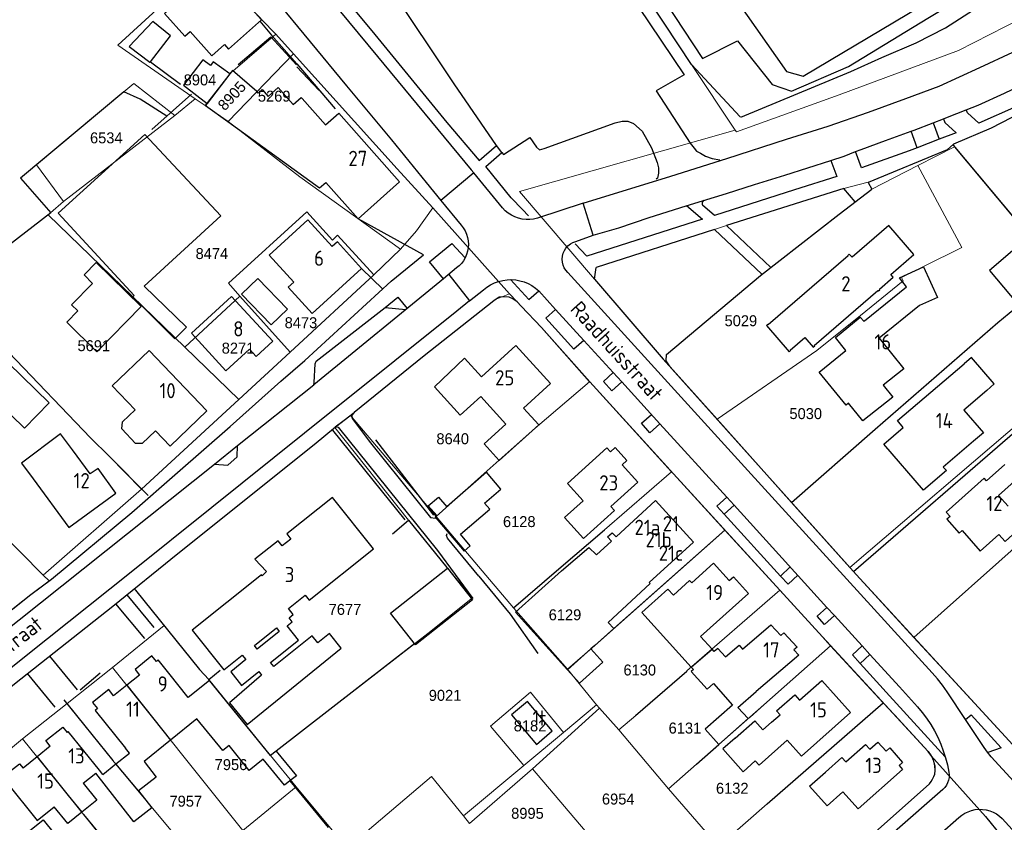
# Model space of a CAD drawing. Header units: metres. Extents: x 233874 to 239264, y 443832 to 448222.
# Tile 60 of 195: x 235567 to 235729, y 445145 to 445277. Entities that reach past the tile are written whole.
import ezdxf
from ezdxf.enums import TextEntityAlignment as Align

# ---------------------------------------------------------------- set-up
doc = ezdxf.new("R2010")
doc.units = ezdxf.units.M
doc.header["$MEASUREMENT"] = 0
doc.linetypes.add('DGN3', pattern=[54.868356, 36.578904, -18.289452])
for name, color, linetype in [('BIJGEBOUW', 4, 'Continuous'), ('DAKRAND', 4, 'Continuous'), ('DAKRAND-BYG', 4, 'Continuous'), ('Goud-kadastrale grenzen', 13, 'Continuous'), ('HEG', 253, 'Continuous'), ('HEK', 253, 'Continuous'), ('HOOFDGEBOUW', 4, 'Continuous'), ('HUISNUMMER', 253, 'Continuous'), ('KANTVERH', 253, 'Continuous'), ('KNTONVERHARD', 253, 'Continuous'), ('OVLIJNOBJ', 253, 'Continuous'), ('RASTER', 253, 'Continuous'), ('STRAATNAAM', 253, 'Continuous'), ('TUSSENMUUR', 253, 'Continuous')]:
    doc.layers.add(name, color=color, linetype=linetype)
for name, color, linetype, lineweight in [('G01 kadestrale perceelsgrens', 73, 'Continuous', 0), ('G02 kadestrale sectiegrens', 73, 'DGN3', 30), ('Z01 perceelnummer', 73, 'Continuous', 13)]:
    doc.layers.add(name, color=color, linetype=linetype, lineweight=lineweight)
doc.styles.get("Standard").update_dxf_attribs({"font": 'iso.shx'})
doc.styles.add('Styledgn001', font='dgn001.shx')

# ---------------------------------------------------------------- blocks, each defined once
blk = doc.blocks.new('A$C1532452F')
at = {"layer": 'G01 kadestrale perceelsgrens'}
for p, q in [((235601.117, 445260.448), (235611.862, 445271.55)), ((235597.372, 445263.048), (235601.816, 445268.807)), ((235677.268, 445269.803), (235684.426, 445259.04)), ((235583.972, 445265.332), (235569.644, 445253.337)), ((235592.364, 445261.401), (235595.725, 445264.175)), ((235595.725, 445264.175), (235597.372, 445263.048)), ((235597.372, 445263.048), (235601.117, 445260.448)), ((235574.058, 445247.309), (235592.364, 445261.401)), ((235720.511, 445256.268), (235714.486, 445253.187)), ((235720.511, 445256.268), (235735.385, 445238.436)), ((235569.644, 445253.337), (235574.058, 445247.309)), ((235714.486, 445253.187), (235706.881, 445249.299)), ((235721.7, 445239.719), (235714.486, 445253.187)), ((235706.312, 445250.443), (235702.296, 445249.435)), ((235706.881, 445249.299), (235706.312, 445250.443)), ((235571.959, 445245.443), (235574.058, 445247.309)), ((235555.001, 445232.326), (235571.535, 445245.096)), ((235571.535, 445245.096), (235571.959, 445245.443)), ((235571.535, 445245.096), (235594.008, 445223.364)), ((235681.036, 445242.706), (235683.021, 445243.34)), ((235625.068, 445235.212), (235629.471, 445239.462)), ((235611.297, 445222.507), (235625.068, 445235.212)), ((235705.018, 445228.546), (235712.062, 445234.234)), ((235594.008, 445223.364), (235603.055, 445231.717)), ((235603.055, 445231.717), (235611.297, 445222.507)), ((235645.181, 445231.259), (235647.357, 445232.132)), ((235697.886, 445222.789), (235705.018, 445228.546)), ((235594.008, 445223.364), (235602.898, 445214.758)), ((235703.29, 445187.128), (235747.191, 445224.709)), ((235602.898, 445214.758), (235611.297, 445222.507)), ((235681.484, 445211.48), (235697.886, 445222.789)), ((235673.749, 445220.12), (235673.122, 445221.122)), ((235673.749, 445220.12), (235681.484, 445211.48)), ((235537.78, 445219.238), (235570.742, 445185.836)), ((235651.572, 445210.03), (235660.531, 445217.655)), ((235586.901, 445200.021), (235602.898, 445214.758)), ((235621.204, 445212.122), (235635.284, 445195.522)), ((235681.484, 445211.48), (235693.707, 445197.831)), ((235630.748, 445194.907), (235618.66, 445210.16)), ((235643.703, 445202.989), (235651.572, 445210.03)), ((235578.501, 445208.419), (235581.623, 445205.37)), ((235581.623, 445205.37), (235586.901, 445200.021)), ((235635.284, 445195.522), (235643.703, 445202.989)), ((235662.946, 445193.307), (235673.982, 445202.868)), ((235570.742, 445185.836), (235586.901, 445200.021)), ((235713.825, 445175.638), (235740.238, 445199.206)), ((235693.707, 445197.831), (235703.29, 445187.128)), ((235637.04, 445187.101), (235630.748, 445194.907)), ((235635.284, 445195.522), (235647.995, 445180.482)), ((235661.382, 445174.31), (235682.734, 445193.277)), ((235703.29, 445187.128), (235703.88, 445186.47)), ((235571.691, 445184.909), (235570.742, 445185.836)), ((235585.727, 445183.636), (235590.586, 445177.603)), ((235676.527, 445170.125), (235691.77, 445183.376)), ((235647.995, 445180.482), (235656.9, 445170.387)), ((235582.126, 445170.676), (235590.586, 445177.603)), ((235590.586, 445177.603), (235596.433, 445170.342)), ((235608.068, 445156.2), (235633.965, 445176.29)), ((235656.9, 445170.387), (235661.382, 445174.31)), ((235689.168, 445164.562), (235700.132, 445174.23)), ((235574.644, 445164.747), (235582.126, 445170.676)), ((235582.126, 445170.676), (235603.564, 445143.911)), ((235596.433, 445170.342), (235597.933, 445168.7)), ((235656.9, 445170.387), (235661.675, 445164.564)), ((235597.933, 445168.7), (235608.068, 445156.2)), ((235567.349, 445158.953), (235574.644, 445164.747)), ((235651.115, 445154.036), (235662.16, 445163.995)), ((235656.233, 445160.016), (235661.675, 445164.564)), ((235661.675, 445164.564), (235662.16, 445163.995)), ((235662.16, 445163.995), (235665.348, 445160.408)), ((235689.692, 445148.283), (235708.77, 445164.863)), ((235665.348, 445160.408), (235668.107, 445162.806)), ((235665.348, 445160.408), (235673.509, 445150.755)), ((235559.826, 445152.772), (235567.349, 445158.953)), ((235567.349, 445158.953), (235589.07, 445132.062)), ((235649.7, 445154.559), (235656.233, 445160.016)), ((235582.183, 445155.388), (235596.521, 445138.153)), ((235612.301, 445151.054), (235608.068, 445156.2)), ((235716.642, 445156.173), (235717.103, 445155.25)), ((235639.798, 445146.282), (235649.7, 445154.559)), ((235640.807, 445145.043), (235651.115, 445154.036)), ((235651.115, 445154.036), (235679.797, 445120.311)), ((235673.509, 445150.755), (235678.097, 445154.8)), ((235603.564, 445143.911), (235612.301, 445151.054)), ((235620.685, 445140.982), (235612.301, 445151.054)), ((235673.509, 445150.755), (235681.713, 445141.28)), ((235681.713, 445141.28), (235689.692, 445148.283)), ((235640.807, 445145.043), (235639.798, 445146.282))]:
    blk.add_line(p, q, dxfattribs=at)
at = {"layer": 'G01 kadestrale perceelsgrens', "flags": 128}
for points in [[(235684.426, 445259.04), (235684.644, 445258.767), (235701.54, 445264.827), (235721.125, 445272.126), (235739.152, 445281.368), (235751.051, 445289.217), (235755.847, 445292.153), (235772.427, 445304.53)], [(235597.743, 445286.506), (235582.97, 445273.015), (235595.725, 445264.175)], [(235667.079, 445285.239), (235672.891, 445276.459), (235677.268, 445269.803)], [(235601.816, 445268.807), (235601.909, 445268.727), (235608.953, 445274.774)], [(235592.364, 445261.401), (235585.627, 445266.703), (235583.972, 445265.332)], [(235740.317, 445265.806), (235737.533, 445264.598), (235731.51, 445261.919), (235726.528, 445259.373), (235720.297, 445256.698), (235720.511, 445256.268)], [(235601.117, 445260.448), (235612.925, 445251.361), (235629.471, 445239.462)], [(235684.426, 445259.04), (235649.014, 445248.925), (235661.337, 445234.517)], [(235702.296, 445249.435), (235704.158, 445247.211), (235703.224, 445246.494)], [(235629.471, 445239.462), (235632.067, 445242.48), (235634.771, 445246.222)], [(235683.021, 445243.34), (235690.28, 445236.432), (235701.532, 445245.196), (235703.224, 445246.494)], [(235625.068, 445235.212), (235619.117, 445241.728), (235618.266, 445240.951), (235614.045, 445245.571), (235601.199, 445233.841), (235603.055, 445231.717)], [(235673.122, 445221.122), (235673.144, 445222.159), (235688.612, 445235.132), (235688.844, 445235.327), (235681.036, 445242.706)], [(235721.7, 445239.719), (235715.399, 445236.581), (235713.003, 445235.401)], [(235713.003, 445235.401), (235711.783, 445234.801), (235712.062, 445234.234)], [(235723.357, 445223.659), (235727.632, 445227.384), (235736.923, 445235.084)], [(235661.337, 445234.517), (235672.612, 445221.39), (235673.749, 445220.12)], [(235555.001, 445232.326), (235565.097, 445222.487), (235578.499, 445208.437), (235578.501, 445208.419)], [(235621.204, 445212.122), (235621.81, 445212.584), (235621.82, 445212.596), (235633.341, 445221.904), (235644.755, 445230.964), (235645.165, 445231.253), (235645.181, 445231.259)], [(235693.707, 445197.831), (235707.449, 445209.838), (235723.357, 445223.659)], [(235618.66, 445210.16), (235618.738, 445210.224), (235621.204, 445212.122)], [(235618.66, 445210.16), (235615.239, 445207.363), (235592.87, 445189.43), (235585.727, 445183.636)], [(235647.995, 445180.482), (235655.445, 445186.921), (235662.946, 445193.307)], [(235633.965, 445176.29), (235641.28, 445182.112), (235637.04, 445187.101)], [(235703.88, 445186.47), (235704.327, 445185.971), (235705.598, 445184.588), (235713.825, 445175.638)], [(235564.469, 445179.353), (235568.717, 445182.699), (235571.691, 445184.909)], [(235713.825, 445175.638), (235718.659, 445170.378), (235729.46, 445158.627), (235735.01, 445152.551)], [(235668.107, 445162.806), (235676.487, 445170.091), (235676.527, 445170.125)], [(235656.233, 445160.016), (235650.816, 445166.618), (235644.253, 445161.034), (235649.7, 445154.559)], [(235574.644, 445164.747), (235578.975, 445159.371), (235582.183, 445155.388)], [(235678.097, 445154.8), (235689.142, 445164.539), (235689.168, 445164.562)], [(235691.648, 445129.789), (235694.086, 445131.738), (235716.392, 445151.576), (235716.659, 445151.934), (235716.875, 445152.345), (235717.091, 445152.755), (235717.255, 445153.167), (235717.319, 445153.737), (235717.283, 445154.516), (235717.103, 445155.25)], [(235639.798, 445146.282), (235634.552, 445152.78), (235620.685, 445140.982)]]:
    blk.add_lwpolyline(points, dxfattribs=at)
at = {"layer": 'G02 kadestrale sectiegrens'}
for p, q in [((235608.953, 445274.774), (235611.862, 445271.55)), ((235634.771, 445246.222), (235647.357, 445232.132)), ((235647.357, 445232.132), (235648.635, 445230.782)), ((235682.734, 445193.277), (235691.77, 445183.376)), ((235700.132, 445174.23), (235708.77, 445164.863))]:
    blk.add_line(p, q, dxfattribs=at)
at = {"layer": 'G02 kadestrale sectiegrens', "flags": 128}
for points in [[(235598.269, 445285.925), (235608.474, 445275.305), (235608.953, 445274.774)], [(235611.862, 445271.55), (235628.914, 445252.647), (235634.771, 445246.222)], [(235648.635, 445230.782), (235649.25, 445230.079), (235652.613, 445226.566), (235660.531, 445217.655)], [(235660.531, 445217.655), (235660.542, 445217.642), (235673.982, 445202.868)], [(235673.982, 445202.868), (235674.301, 445202.517), (235682.734, 445193.277)], [(235691.77, 445183.376), (235698.771, 445175.705), (235700.132, 445174.23)], [(235708.77, 445164.863), (235710.6, 445162.879), (235716.137, 445156.875), (235716.642, 445156.173)], [(235716.642, 445156.173), (235725.559, 445146.161), (235728.156, 445143.032)]]:
    blk.add_lwpolyline(points, dxfattribs=at)
at = {"layer": 'G01 kadestrale perceelsgrens', "style": 'Styledgn001'}
blk.add_text('8905', height=1.8, rotation=47.2026, dxfattribs=at).set_placement((235601.735, 445264.661), align=Align.MIDDLE_CENTER)
at = {"layer": 'Z01 perceelnummer', "linetype": 'Continuous', "lineweight": 13, "style": 'Styledgn001'}
for s, p in [('8904', (235596.494, 445267.282)), ('5269', (235608.687, 445264.606)), ('6534', (235581.104, 445257.755)), ('8474', (235598.452, 445238.726)), ('8473', (235613.087, 445227.363)), ('5029', (235685.377, 445227.688)), ('5691', (235579.047, 445223.584)), ('8271', (235602.748, 445223.187)), ('5030', (235696.038, 445212.421)), ('8640', (235638.026, 445208.288)), ('6128', (235648.963, 445194.664)), ('7677', (235620.321, 445180.23)), ('6129', (235656.477, 445179.347)), ('6130', (235668.762, 445170.27)), ('9021', (235636.769, 445166.102)), ('8182', (235650.732, 445161.078)), ('6131', (235676.186, 445160.725)), ('7956', (235601.591, 445154.714)), ('6132', (235683.963, 445150.826)), ('7957', (235594.167, 445148.704)), ('6954', (235665.227, 445149.057)), ('8995', (235650.309, 445146.71))]:
    blk.add_text(s, height=1.8, dxfattribs=at).set_placement(p, align=Align.MIDDLE_CENTER)

msp = doc.modelspace()

# ---------------------------------------------------------------- linework, layer by layer
at = {"layer": 'BIJGEBOUW'}
msp.add_lwpolyline([(235610.88, 445229.6), (235608.19, 445227.01), (235603.32, 445232.05), (235606.02, 445234.65), (235610.88, 445229.6)], dxfattribs=at)
at = {"layer": 'DAKRAND'}
for p, q in [((235645.64, 445204.73), (235652.18, 445210.57)), ((235663.58, 445178.07), (235664.5, 445177.08)), ((235677.58, 445170.33), (235677.22, 445170.73)), ((235681.74, 445158.01), (235686.58, 445162.28))]:
    msp.add_line(p, q, dxfattribs=at)
for points in [[(235601.42, 445268.27), (235598.67, 445270.23), (235598.21, 445269.64), (235596.98, 445270.58), (235593.77, 445266.43), (235597.67, 445263.42)], [(235601.1, 445260.46), (235616.15, 445249.54), (235617.18, 445250.44)], [(235725.79, 445216.23), (235727.03, 445217.29), (235723.29, 445221.67), (235722.05, 445220.6)], [(235589.17, 445209.59), (235587, 445207.51), (235585.9, 445207.48), (235583.64, 445209.89), (235583.76, 445211.05), (235585.85, 445213.05)], [(235722.02, 445213.01), (235725.23, 445209.26), (235723.63, 445207.89)], [(235646.77, 445210.71), (235643.2, 445207.47), (235645.64, 445204.73)], [(235575.52, 445206.49), (235573.59, 445209.11), (235567.16, 445204.29), (235569.1, 445201.69)], [(235656.89, 445170.28), (235648.35, 445179.76), (235655.92, 445186.57)], [(235677.22, 445170.73), (235669.12, 445179.74), (235670.19, 445180.71)], [(235603.44, 445172.72), (235604.04, 445171.97), (235601.55, 445169.95), (235603.33, 445167.74), (235606.14, 445170.01), (235606.61, 445169.43), (235601.34, 445164.88), (235604.23, 445161.32), (235619.7, 445173.88), (235617.78, 445176.28), (235615.86, 445174.75), (235614.95, 445175.88), (235608.62, 445170.83), (235608.09, 445171.5), (235612.7, 445175.18), (235610.81, 445177.54), (235611.64, 445178.2), (235611.13, 445178.85)], [(235609.05, 445177.19), (235609.52, 445176.59), (235605.9, 445173.7), (235605.43, 445174.3)], [(235664.5, 445177.08), (235661.36, 445174.29), (235660.75, 445173.75)], [(235660.75, 445173.75), (235662.72, 445171.57), (235658.86, 445168.09), (235656.89, 445170.28)], [(235589.34, 445171.68), (235588.61, 445172.59), (235585.82, 445170.35), (235586.55, 445169.44)], [(235609.03, 445156.95), (235608.07, 445156.2), (235598.05, 445168.56)], [(235582.31, 445166.05), (235581.5, 445167.07), (235578.84, 445164.93), (235579.65, 445163.92)], [(235680.9, 445168.06), (235684.03, 445164.51), (235679.52, 445160.53), (235681.74, 445158.01)], [(235611.28, 445152.03), (235610.39, 445151.31), (235606.9, 445155.62), (235604.6, 445153.75), (235601.28, 445157.84), (235600.25, 445157.01), (235596, 445162.26), (235591.67, 445158.76)], [(235571.89, 445157.75), (235571.16, 445158.67), (235573.97, 445160.87), (235574.66, 445159.98)], [(235591.67, 445158.76), (235587.3, 445155.23), (235589.3, 445152.65), (235586.39, 445150.4)], [(235684.43, 445159.07), (235682.41, 445157.29), (235685.74, 445153.53), (235687.75, 445155.32)], [(235609.03, 445156.95), (235612.33, 445152.87), (235611.28, 445152.03)], [(235564.98, 445152.17), (235564.39, 445152.93), (235566.85, 445154.87), (235567.42, 445154.14)], [(235586.39, 445150.4), (235588.57, 445147.59), (235585.61, 445145.31), (235579.4, 445153.32)], [(235577.31, 445151.64), (235579.54, 445148.88), (235577.08, 445146.9)], [(235577.08, 445146.9), (235574.78, 445145.04), (235572.55, 445147.8)]]:
    msp.add_lwpolyline(points, dxfattribs=at)
at = {"layer": 'DAKRAND-BYG'}
for points in [[(235588.75, 445276.86), (235584.86, 445272.76), (235588.28, 445270.17), (235588.36, 445270.27)], [(235588.36, 445270.27), (235591.64, 445274.55), (235588.75, 445276.86)], [(235731.95, 445240.8), (235726.22, 445235.93), (235730.85, 445230.47), (235736.59, 445235.34), (235731.95, 445240.8)], [(235586.83, 445230.03), (235579.46, 445237.27), (235577.44, 445235.21), (235578.85, 445233.83), (235575.38, 445230.31), (235576.42, 445229.29), (235574.6, 445227.43), (235579.52, 445222.59), (235586.83, 445230.03)], [(235565.01, 445220.74), (235571.74, 445214.2), (235567.66, 445210.01), (235560.94, 445216.56), (235565.01, 445220.74)], [(235645.94, 445200.02), (235643.56, 445202.8), (235637.08, 445197.1)], [(235635.23, 445195.29), (235639.92, 445189.81), (235640.91, 445190.66), (235639.28, 445192.58), (235644.12, 445196.72), (235643.26, 445197.72), (235645.94, 445200.02)], [(235635.43, 445195.65), (235634.02, 445197.28), (235635.67, 445198.7), (235637.08, 445197.1)], [(235635.43, 445195.65), (235635.14, 445195.39), (235635.23, 445195.29)], [(235627.81, 445179.63), (235637.17, 445187.03), (235641.29, 445181.82), (235631.93, 445174.42), (235627.81, 445179.63)], [(235650.3, 445165.11), (235647.68, 445162.9), (235651.77, 445158.05), (235654.39, 445160.27), (235650.3, 445165.11)], [(235567.92, 445143.41), (235570.7, 445145.66), (235574.56, 445140.88), (235571.78, 445138.63), (235567.92, 445143.41)]]:
    msp.add_lwpolyline(points, dxfattribs=at)
at = {"layer": 'HEG'}
for p, q in [((235720.29, 445256.54), (235735.39, 445238.44)), ((235618.26, 445209.69), (235630.14, 445194.93)), ((235703.88, 445186.47), (235731.22, 445210.13)), ((235581.63, 445205.38), (235587.97, 445198.97)), ((235668.09, 445162.79), (235676.49, 445170.09)), ((235576.82, 445166.99), (235580.09, 445169.78)), ((235574.13, 445165.37), (235582.18, 445155.4)), ((235686.88, 445162.54), (235689.14, 445164.54)), ((235689.69, 445148.28), (235708.77, 445164.86)), ((235678.1, 445154.8), (235681.74, 445158.01)), ((235611.28, 445152.03), (235617.57, 445144.37)), ((235577.35, 445146.49), (235589.05, 445132.49))]:
    msp.add_line(p, q, dxfattribs=at)
for points in [[(235571.96, 445245.44), (235554.99, 445232.32), (235565.1, 445222.49), (235578.5, 445208.44)], [(235693.71, 445197.83), (235707.45, 445209.84), (235727.63, 445227.38), (235736.92, 445235.08)]]:
    msp.add_lwpolyline(points, dxfattribs=at)
at = {"layer": 'HEK'}
for p, q in [((235625.35, 445208.13), (235634.88, 445195.75)), ((235664.5, 445177.08), (235682.78, 445193.32))]:
    msp.add_line(p, q, dxfattribs=at)
for points in [[(235669.88, 445301.48), (235692.88, 445268.68), (235695.61, 445267.89), (235725.61, 445285.81), (235758.16, 445309.28), (235726.34, 445356.95), (235695.83, 445403.09), (235664.29, 445383.75), (235631.74, 445360.64), (235652.42, 445328.46)], [(235685.4, 445261.15), (235703.46, 445268.67), (235708.54, 445270.95), (235714.19, 445273.38), (235719.02, 445275.83), (235739.9, 445289.31), (235757.77, 445300.41), (235770.23, 445308.47), (235772.92, 445310.07), (235786.24, 445322.26), (235795.08, 445330.43), (235810.62, 445344.39), (235834.96, 445366.88)], [(235685.26, 445261.23), (235677.27, 445269.8), (235672.89, 445276.46), (235666.53, 445286.07)], [(235673.12, 445221.12), (235673.14, 445222.16), (235688.61, 445235.13), (235701.53, 445245.2), (235706.88, 445249.3)]]:
    msp.add_lwpolyline(points, dxfattribs=at)
at = {"layer": 'HOOFDGEBOUW'}
for p, q in [((235606.04, 445265.11), (235605.82, 445265.37)), ((235606.04, 445265.11), (235606.7, 445265.7)), ((235606.7, 445265.7), (235607.7, 445264.57)), ((235607.7, 445264.57), (235609.35, 445266.03)), ((235609.35, 445266.03), (235611.82, 445263.24)), ((235611.82, 445263.24), (235613.15, 445264.41)), ((235613.15, 445264.41), (235613.3, 445264.24)), ((235613.3, 445264.24), (235617.14, 445259.9)), ((235708.09, 445224.8), (235712.14, 445219.78)), ((235642.65, 445215.26), (235646.77, 445210.71)), ((235725.79, 445216.23), (235722.02, 445213.01)), ((235652.18, 445210.57), (235649.67, 445213.33)), ((235686.62, 445182.85), (235678.76, 445175.79)), ((235605.43, 445174.3), (235609.05, 445177.19)), ((235680.64, 445173.7), (235678.76, 445175.79)), ((235681.01, 445173.29), (235680.64, 445173.7)), ((235694.89, 445172.72), (235687.91, 445166.71)), ((235586.55, 445169.44), (235584.46, 445167.77)), ((235594.56, 445165.77), (235591.36, 445169.76)), ((235598.05, 445168.56), (235594.56, 445165.77)), ((235584.46, 445167.77), (235582.31, 445166.05)), ((235684.88, 445164.1), (235687.91, 445166.71)), ((235686.58, 445162.28), (235684.88, 445164.1)), ((235571.89, 445157.75), (235569.73, 445156.01)), ((235584.9, 445156.61), (235584.27, 445157.4)), ((235569.73, 445156.01), (235567.42, 445154.14)), ((235582.66, 445154.82), (235584.9, 445156.61)), ((235580.52, 445153.1), (235579.97, 445153.79)), ((235580.52, 445153.1), (235582.66, 445154.82)), ((235577.31, 445151.64), (235579.4, 445153.32))]:
    msp.add_line(p, q, dxfattribs=at)
for points in [[(235606.6, 445277.16), (235598.99, 445285.66), (235590.66, 445278.21), (235593.99, 445274.48), (235594.86, 445275.26), (235598.46, 445271.23), (235600.53, 445273.09), (235601.2, 445272.34), (235606.6, 445277.16)], [(235605.82, 445265.37), (235601.83, 445268.8), (235601.42, 445268.27)], [(235597.67, 445263.42), (235597.38, 445263.05), (235601.1, 445260.46)], [(235617.14, 445259.9), (235619.29, 445261.79), (235629.3, 445250.5)], [(235587.3, 445233.35), (235599.95, 445244.94), (235587.42, 445258.32), (235573.18, 445245.36), (235585.66, 445231.83), (235585.45, 445231.63), (235592.37, 445224.72), (235594.27, 445226.62), (235587.3, 445233.35)], [(235629.3, 445250.5), (235622.48, 445244.46), (235617.18, 445250.44)], [(235623.06, 445236.29), (235619.07, 445240.67), (235618.22, 445239.89), (235614.2, 445244.29), (235607.84, 445238.48), (235611.91, 445234.03), (235610.99, 445233.19), (235614.93, 445228.87), (235623.06, 445236.29)], [(235713.82, 445238.55), (235709.69, 445243.34), (235703.65, 445238.12), (235703.2, 445238.64), (235702.96, 445238.43), (235703.02, 445238.35), (235689.89, 445227.04), (235689.83, 445227.12), (235689.58, 445226.91), (235693.32, 445222.57), (235693.56, 445222.78), (235693.5, 445222.85), (235695.89, 445224.93), (235697.26, 445223.34), (235697.51, 445223.54), (235697.44, 445223.63), (235707.89, 445232.66), (235707.97, 445232.58), (235708.21, 445232.78), (235708.14, 445232.86), (235710.42, 445234.83), (235710.03, 445235.28), (235713.82, 445238.55)], [(235705.7, 445227.69), (235712.61, 445233.27), (235711.43, 445234.73), (235715.37, 445236.53), (235717.67, 445231.5), (235714.75, 445230.17), (235708.09, 445224.8)], [(235608.45, 445224.31), (235601.7, 445231.69), (235595.1, 445225.65), (235600.77, 445219.46), (235604.64, 445223), (235605.72, 445221.81), (235608.45, 445224.31)], [(235700.92, 445224.93), (235705.01, 445228.3), (235705.58, 445227.61), (235705.7, 445227.69)], [(235712.14, 445219.78), (235708.78, 445217.07), (235710.33, 445215.15), (235705.44, 445211.21), (235703.08, 445214.13), (235702.67, 445213.8), (235698.27, 445219.25), (235702.64, 445222.79), (235700.92, 445224.93)], [(235649.67, 445213.33), (235654.1, 445217.35), (235648.41, 445223.63), (235642.74, 445218.49), (235639.98, 445221.53), (235635.06, 445216.82), (235639.26, 445212.19), (235642.65, 445215.26)], [(235585.85, 445213.05), (235582.07, 445217.01), (235588.12, 445222.8), (235597.62, 445212.87), (235591.57, 445207.08), (235589.17, 445209.59)], [(235723.63, 445207.89), (235718.65, 445203.64), (235719.17, 445203.05), (235715.39, 445199.82), (235708.89, 445207.41), (235712.07, 445210.13), (235711.11, 445211.26), (235722.05, 445220.6)], [(235569.1, 445201.69), (235574.95, 445193.68), (235582.68, 445199.33), (235579.77, 445203.38), (235578.44, 445202.52), (235575.52, 445206.49)], [(235668.45, 445201.16), (235664.02, 445197.15), (235664.63, 445196.47), (235659.53, 445191.87), (235656.41, 445195.32), (235659.47, 445198.08), (235656.88, 445200.95), (235663.36, 445206.79), (235663.94, 445206.15), (235664.73, 445206.86), (235666.66, 445204.72), (235665.87, 445204.01), (235668.45, 445201.16)], [(235728.77, 445204.08), (235725.74, 445201.39), (235725.38, 445201.8), (235719.11, 445196.22), (235719.75, 445195.51), (235719.25, 445195.07), (235721.27, 445192.79), (235721.73, 445193.2), (235724.73, 445189.83), (235727.78, 445192.54), (235728.8, 445191.4), (235731.96, 445194.22)], [(235729.3, 445197.2), (235727.72, 445198.98), (235730.84, 445201.75)], [(235611.13, 445178.85), (235611.81, 445179.39), (235611.02, 445180.38), (235613.79, 445182.58), (235614.44, 445181.76), (235625, 445190.18), (235618.25, 445198.64), (235610.75, 445192.66), (235611.44, 445191.79), (235610.02, 445190.66), (235609.33, 445191.53), (235605.49, 445188.47), (235607.43, 445186.46), (235606.72, 445185.77), (235606.61, 445185.9), (235595.23, 445176.82), (235600.42, 445170.31), (235603.44, 445172.72)], [(235655.92, 445186.57), (235660.38, 445190.39), (235661.65, 445189.22), (235664.12, 445191.44), (235663.46, 445192.17), (235664.25, 445192.83), (235664.87, 445192.14), (235671.36, 445198.16), (235677.6, 445191.29), (235670.33, 445184.65), (235670.49, 445184.48), (235663.58, 445178.07)], [(235674.29, 445182.58), (235676.95, 445184.97), (235677.3, 445184.58), (235680.9, 445187.82), (235683.47, 445184.96), (235684.17, 445185.59), (235686.62, 445182.85)], [(235674.29, 445182.58), (235673.39, 445183.58), (235670.19, 445180.71)], [(235682.88, 445172.44), (235685.08, 445174.33), (235685.66, 445173.7), (235690.32, 445177.71), (235691.96, 445175.94), (235692.45, 445176.36), (235694.61, 445174.02), (235694.1, 445173.58), (235694.89, 445172.72)], [(235682.88, 445172.44), (235681.61, 445173.81), (235681.01, 445173.29)], [(235591.36, 445169.76), (235589.63, 445171.92), (235589.34, 445171.68)], [(235677.58, 445170.33), (235677.19, 445170), (235679.84, 445167.14), (235680.9, 445168.06)], [(235690.43, 445161.67), (235691.81, 445162.89), (235691.24, 445163.54), (235694.25, 445166.2), (235695.02, 445165.32), (235698.69, 445168.57), (235703.39, 445163.27)], [(235579.65, 445163.92), (235579.28, 445163.62), (235584.27, 445157.4)], [(235684.43, 445159.07), (235687.66, 445161.93), (235689, 445160.41), (235690.43, 445161.67)], [(235703.39, 445163.27), (235695.33, 445156.13), (235693.01, 445158.76)], [(235579.97, 445153.79), (235574.84, 445160.14), (235574.66, 445159.98)], [(235693.01, 445158.76), (235688.36, 445154.64), (235687.75, 445155.32)], [(235699.27, 445153.49), (235701.99, 445155.9), (235702.65, 445155.15), (235705.87, 445158.01), (235706.55, 445157.24), (235707.91, 445158.43), (235709.26, 445156.91), (235709.87, 445157.45), (235711.96, 445155.08)], [(235711.96, 445155.08), (235711.39, 445154.57), (235711.96, 445153.92), (235704.63, 445147.43), (235702.13, 445150.26)], [(235564.98, 445152.17), (235564.62, 445151.88), (235569.74, 445145.53), (235572.55, 445147.8)], [(235702.13, 445150.26), (235699.54, 445147.96), (235696.68, 445151.2), (235699.27, 445153.49)]]:
    msp.add_lwpolyline(points, dxfattribs=at)
at = {"layer": 'KANTVERH'}
for p, q in [((235717, 445260.22), (235718.68, 445260.87)), ((235714.36, 445256.13), (235713.34, 445258.83)), ((235717, 445260.22), (235717.99, 445257.53)), ((235717.99, 445257.53), (235714.36, 445256.13)), ((235633.24, 445238.51), (235622.48, 445244.46)), ((235627.92, 445234.18), (235633.24, 445238.51)), ((235623.06, 445236.29), (235626.53, 445232.9)), ((235638.67, 445236.38), (235637.95, 445235.76)), ((235661.34, 445234.52), (235661.58, 445236.45)), ((235636.52, 445234.59), (235615.22, 445217.16)), ((235637.95, 445235.76), (235636.52, 445234.59)), ((235626.92, 445229.87), (235629.01, 445231.58)), ((235629.01, 445231.58), (235630.55, 445229.7)), ((235615.59, 445221.06), (235626.92, 445229.87)), ((235626.92, 445229.87), (235630.31, 445229.51)), ((235654.94, 445229.56), (235654.96, 445229.58)), ((235654.94, 445229.56), (235659.57, 445224.46)), ((235659.57, 445224.46), (235664.42, 445219.17)), ((235664.42, 445219.17), (235664.42, 445219.18)), ((235602.68, 445207.16), (235615.22, 445217.16)), ((235672.07, 445210.76), (235683.08, 445198.71)), ((235598.89, 445204.13), (235602.68, 445207.16)), ((235684.28, 445197.36), (235699.53, 445180.57)), ((235691.89, 445185.71), (235693.49, 445187.23)), ((235587.46, 445175.45), (235582.69, 445181.17)), ((235584.47, 445182.61), (235588.9, 445177.23)), ((235699.53, 445180.57), (235699.54, 445180.57)), ((235699.53, 445180.57), (235700.76, 445179.21)), ((235700.76, 445179.21), (235705.3, 445174.24)), ((235705.3, 445174.24), (235705.31, 445174.26)), ((235571.75, 445172.53), (235576.29, 445167.02)), ((235572.71, 445164.15), (235568.13, 445169.67)), ((235722.28, 445162.13), (235719.27, 445166.7)), ((235732.08, 445149.91), (235726.52, 445155.99))]:
    msp.add_line(p, q, dxfattribs=at)
for points in [[(235559.31, 445322.19), (235560.22, 445322.17), (235568.71, 445322.22), (235570.56, 445322.22), (235573.28, 445322.19), (235575.58, 445322.02), (235578.03, 445321.7), (235579.78, 445321.35), (235581.77, 445320.84), (235582.67, 445320.41), (235583.9, 445319.72), (235585.13, 445318.83), (235587.29, 445317.11), (235588.71, 445315.66), (235590.71, 445313.65), (235591.87, 445312.21), (235599.53, 445302.74), (235604.53, 445296.72), (235614.57, 445284.63), (235625.68, 445271.15), (235641.06, 445252.52), (235641.49, 445251.98)], [(235623.89, 445288.32), (235617.53, 445284.29), (235619.56, 445281.67), (235625.24, 445274.77), (235631.15, 445267.52), (235637.07, 445260.27), (235642.36, 445254.03), (235645.2, 445256.52), (235638.26, 445266.66), (235627.72, 445282.54), (235623.49, 445288.94)], [(235605.54, 445284.74), (235608.64, 445280.83), (235620.57, 445266.32), (235627.95, 445257.42), (235633.67, 445250.42), (235636.09, 445247.46)], [(235664.76, 445284.91), (235676.07, 445268.12), (235671.47, 445265.49), (235677.05, 445256.9), (235677.73, 445256.07), (235678.07, 445255.56), (235678.76, 445255.24), (235679.55, 445254.76), (235680.69, 445254.38), (235681.94, 445254.14)], [(235606.33, 445276.93), (235608.25, 445274.62), (235612.43, 445269.93), (235618.7, 445262.5)], [(235659.49, 445247.01), (235673.88, 445251.46), (235683.1, 445254.36), (235692.86, 445257.52), (235699.75, 445259.66), (235706.34, 445261.96), (235712.51, 445264.23), (235717.95, 445266.24), (235724.66, 445269.32), (235730.05, 445271.86)], [(235718.68, 445260.87), (235719.35, 445261.13), (235722.41, 445262.36), (235724.37, 445263.15), (235728.72, 445265.09), (235732.39, 445266.88), (235736.65, 445268.98), (235739.84, 445270.78), (235740.2, 445270.98), (235740.44, 445271.12)], [(235736.65, 445268.98), (235737, 445266), (235730.67, 445262.89), (235724.5, 445260.19), (235722.61, 445261.87), (235722.41, 445262.36)], [(235646.11, 445255.34), (235646.36, 445255.03), (235650.68, 445257.81), (235651.82, 445256.22), (235652.31, 445255.81), (235653.07, 445255.99), (235664.74, 445260.22), (235665.9, 445260.48), (235666.81, 445260.51), (235667.75, 445260.13), (235669.17, 445258.83), (235670.7, 445256.13), (235671.63, 445253.69), (235671.86, 445252.83), (235671.83, 445251.97), (235671.66, 445251.13), (235671.45, 445250.98)], [(235731.51, 445261.92), (235726.53, 445259.37), (235720.3, 445256.7), (235719.29, 445255.78), (235706.31, 445250.44), (235706.88, 445249.3)], [(235718.68, 445260.87), (235718.91, 445260.26), (235720.76, 445258.59), (235717.99, 445257.53)], [(235704.21, 445255.49), (235705.13, 445255.86), (235709.15, 445257.34), (235713.34, 445258.83)], [(235713.34, 445258.83), (235713.86, 445259.01), (235717, 445260.22)], [(235650.48, 445244.91), (235649.51, 445245.99), (235647.61, 445247.91), (235643.49, 445253.05), (235646.11, 445255.34), (235645.2, 445256.52)], [(235714.36, 445256.13), (235713.03, 445255.62), (235705.18, 445252.8), (235704.21, 445255.49)], [(235661.13, 445241.74), (235665.32, 445242.97), (235670.33, 445244.64), (235676.39, 445246.59), (235679.06, 445247.42), (235683.03, 445248.63), (235687.62, 445250.1), (235692.58, 445251.6), (235700.17, 445254.05), (235702.35, 445254.73), (235704.21, 445255.49)], [(235700.17, 445254.05), (235701.14, 445251.4), (235694.19, 445249.19), (235681.05, 445245), (235679.05, 445246.69)], [(235646.23, 445246.23), (235641.49, 445251.98), (235636.09, 445247.46), (235639.42, 445243.41)], [(235704.16, 445247.21), (235702.3, 445249.43), (235683.02, 445243.34), (235690.28, 445236.43)], [(235679.3, 445247.49), (235679.16, 445247.38), (235679.06, 445247.22), (235679, 445247.05), (235679, 445246.86), (235679.05, 445246.69)], [(235651.95, 445244.53), (235651.33, 445244.39), (235650.71, 445244.32), (235650.08, 445244.32), (235649.45, 445244.39), (235648.84, 445244.54), (235648.24, 445244.75), (235647.68, 445245.03), (235647.15, 445245.38), (235646.67, 445245.78), (235646.23, 445246.23)], [(235658.24, 445240.71), (235661.13, 445241.74), (235659.49, 445247.01), (235651.95, 445244.53)], [(235676.47, 445246.61), (235679.08, 445244.36), (235660.04, 445238.3), (235658.17, 445240.31)], [(235639.42, 445243.41), (235639.77, 445242.95), (235640.07, 445242.46), (235640.3, 445241.93), (235640.47, 445241.38), (235640.57, 445240.81), (235640.61, 445240.24), (235640.57, 445239.66), (235640.47, 445239.1), (235640.3, 445238.55), (235640.06, 445238.02)], [(235688.84, 445235.33), (235681.04, 445242.71), (235661.58, 445236.45)], [(235636.52, 445234.59), (235634.24, 445237.38), (235637.86, 445240.39), (235640.06, 445238.02)], [(235656.94, 445235.62), (235656.62, 445235.99), (235656.35, 445236.4), (235656.16, 445236.85), (235656.05, 445237.33), (235656.01, 445237.82), (235656.05, 445238.3), (235656.18, 445238.78), (235656.37, 445239.23), (235656.64, 445239.64), (235656.97, 445240), (235657.36, 445240.31), (235657.78, 445240.54), (235658.24, 445240.71)], [(235640.06, 445238.02), (235639.79, 445237.55), (235639.46, 445237.12), (235639.09, 445236.73), (235638.67, 445236.38)], [(235637.38, 445235.29), (235640.8, 445230.98), (235643.08, 445232.78)], [(235716.8, 445169.79), (235686.51, 445203.08), (235656.94, 445235.62)], [(235562.45, 445177.76), (235568.72, 445182.7), (235572.1, 445185.21), (235585.28, 445196.18), (235592.8, 445202.74), (235601.46, 445210.28), (235609.77, 445217.77), (235613.73, 445221.17), (235627.92, 445234.18)], [(235643.08, 445232.78), (235643.64, 445233.21), (235644.25, 445233.59), (235644.89, 445233.9), (235645.56, 445234.15), (235646.25, 445234.32), (235646.96, 445234.41), (235647.67, 445234.44), (235648.38, 445234.39), (235649.08, 445234.26), (235649.77, 445234.06), (235650.42, 445233.79), (235651.05, 445233.46), (235651.64, 445233.05), (235652.19, 445232.59)], [(235647.5, 445234.44), (235650.52, 445231.19), (235652.19, 445232.59), (235654.94, 445229.56)], [(235661.34, 445234.52), (235672.61, 445221.39), (235704.33, 445185.97), (235729.46, 445158.63), (235744.39, 445142.29), (235748.65, 445137.48), (235762.25, 445122.47)], [(235694.09, 445131.74), (235716.39, 445151.58), (235716.66, 445151.93), (235716.88, 445152.34), (235717.09, 445152.76), (235717.26, 445153.17), (235717.32, 445153.74), (235717.28, 445154.52), (235717.09, 445155.3), (235716.74, 445156.03), (235716.14, 445156.88), (235698.77, 445175.71), (235674.3, 445202.52), (235660.54, 445217.64), (235652.61, 445226.57), (235649.25, 445230.08), (235648.62, 445230.8), (235647.93, 445231.27), (235647.33, 445231.59), (235646.43, 445231.62), (235645.68, 445231.54), (235645.17, 445231.25), (235644.76, 445230.96), (235633.34, 445221.9), (235621.82, 445212.6), (235621.81, 445212.58)], [(235640.8, 445230.98), (235638.68, 445229.28), (235628.5, 445221.09), (235613.69, 445209.22), (235598.46, 445197), (235584.89, 445186.15), (235568.23, 445172.82), (235550.18, 445158.38), (235533.98, 445145.39), (235514.34, 445129.58), (235505.34, 445122.36), (235497.06, 445115.72), (235485.33, 445106.27), (235475.05, 445098.03), (235466.88, 445091.59), (235456.53, 445083.15), (235446.2, 445074.91)], [(235659.57, 445224.46), (235657.95, 445223.02), (235653.34, 445228.1), (235654.94, 445229.56)], [(235615.22, 445217.16), (235615.28, 445217.51), (235615.42, 445220.62), (235615.59, 445221.06)], [(235664.42, 445219.17), (235665.83, 445217.63), (235664.19, 445216.17), (235662.78, 445217.69), (235664.42, 445219.17)], [(235665.83, 445217.63), (235672.07, 445210.76), (235670.44, 445209.28), (235669.03, 445210.83), (235670.67, 445212.3)], [(235486.75, 445000), (235484.71, 445003.68), (235475.08, 445021.44), (235470.36, 445030.06), (235465.2, 445039.25), (235459.48, 445049.67), (235455.95, 445056), (235450.22, 445066.41), (235447.78, 445070.65), (235448.32, 445073.45), (235465.34, 445087.31), (235481.38, 445099.91), (235492.95, 445109.26), (235511.78, 445124.43), (235522.53, 445133.11), (235541.81, 445148.63), (235566.03, 445168.01), (235582.17, 445180.75), (235592.87, 445189.43), (235615.24, 445207.36), (235618.74, 445210.22), (235621.82, 445212.6)], [(235598.89, 445204.13), (235601.07, 445203.92), (235602.58, 445205.3), (235602.68, 445207.16)], [(235544.05, 445160.33), (235552.96, 445167.54), (235573.78, 445184.11), (235598.89, 445204.13)], [(235683.08, 445198.71), (235681.45, 445197.18), (235682.62, 445195.87), (235684.28, 445197.36), (235683.08, 445198.71)], [(235694.74, 445185.85), (235693.13, 445184.39), (235691.89, 445185.71), (235682.62, 445195.87)], [(235700.76, 445179.21), (235699.13, 445177.75), (235697.91, 445179.1), (235699.53, 445180.57)], [(235705.3, 445174.24), (235706.59, 445172.82), (235704.97, 445171.34), (235703.7, 445172.74), (235705.3, 445174.24)], [(235706.59, 445172.82), (235711.42, 445167.53), (235714.41, 445164.23)], [(235718.97, 445155.97), (235709.8, 445166.03), (235704.97, 445171.34)], [(235719.27, 445166.7), (235718.5, 445167.77), (235717.68, 445168.8), (235716.8, 445169.79)], [(235714.41, 445164.23), (235715.18, 445163.3), (235715.9, 445162.33), (235716.57, 445161.32), (235717.18, 445160.28), (235717.74, 445159.21)], [(235725.35, 445157.53), (235722.28, 445162.13), (235723.2, 445162.91), (235728.14, 445157.48), (235725.96, 445156.72)], [(235717.74, 445159.21), (235718.22, 445158.1), (235718.64, 445156.97), (235719.01, 445155.83), (235719.32, 445154.66), (235719.56, 445153.48)], [(235726.52, 445155.99), (235725.93, 445156.75), (235725.35, 445157.53)], [(235719.56, 445153.48), (235719.61, 445153.03), (235719.59, 445152.59), (235719.51, 445152.15), (235719.36, 445151.72), (235719.16, 445151.32), (235718.9, 445150.96), (235718.59, 445150.63)], [(235718.59, 445150.63), (235710.65, 445143.69), (235714.14, 445139.8), (235714.74, 445140.3), (235721.21, 445146)], [(235721.21, 445146), (235721.67, 445146.39), (235722.18, 445146.72), (235722.73, 445146.98), (235723.3, 445147.18), (235723.89, 445147.31), (235724.49, 445147.37), (235725.1, 445147.36), (235725.7, 445147.27), (235726.28, 445147.12), (235726.84, 445146.9), (235727.38, 445146.61), (235727.87, 445146.26), (235728.32, 445145.85)], [(235728.32, 445145.85), (235751.23, 445120.7), (235779.29, 445089.93), (235775.77, 445086.63)]]:
    msp.add_lwpolyline(points, dxfattribs=at)
at = {"layer": 'KNTONVERHARD'}
for points in [[(235621.81, 445212.58), (235621.46, 445212.15), (235621.49, 445211.6), (235624.54, 445207.59), (235634.38, 445195.36), (235635.18, 445195.23), (235635.23, 445195.29)], [(235618.74, 445210.22), (235619.19, 445210.21), (235635.52, 445189.9), (235641.32, 445182)], [(235642.33, 445185.68), (235637.19, 445191.96), (235637, 445192.37), (235637.11, 445192.72)], [(235642.33, 445185.68), (235647.47, 445179.46), (235652.01, 445173)]]:
    msp.add_lwpolyline(points, dxfattribs=at)
at = {"layer": 'OVLIJNOBJ'}
msp.add_lwpolyline([(235668.26, 445287.22), (235679.07, 445270.82), (235684.83, 445273.72), (235690.5, 445266.54), (235693.7, 445265.44), (235703.07, 445269.5), (235716.1, 445277.44), (235727.82, 445284.57), (235741.3, 445294.26), (235761.6, 445309.57), (235763.63, 445312.33), (235741.18, 445346.58), (235721.58, 445375.57), (235701.29, 445406.24)], dxfattribs=at)
at = {"layer": 'RASTER'}
for p, q in [((235588.36, 445270.27), (235593.3, 445266.57)), ((235612.42, 445269.43), (235616.02, 445265.61)), ((235588.61, 445259.12), (235595.08, 445264.96)), ((235585.91, 445183.41), (235596.43, 445170.34)), ((235631.79, 445174.6), (235609.03, 445156.95))]:
    msp.add_line(p, q, dxfattribs=at)
for points in [[(235602.78, 445269.81), (235608.14, 445274.38), (235612.38, 445269.78)], [(235590.95, 445261.23), (235591.04, 445261.31), (235586.65, 445264.1), (235583.97, 445265.33), (235566.98, 445251.11), (235571.96, 445245.44)], [(235628.11, 445192.68), (235630.74, 445194.92), (235637.04, 445187.1)], [(235647.99, 445180.48), (235655.45, 445186.92), (235662.95, 445193.31)], [(235598.05, 445168.56), (235597.93, 445168.7), (235599.84, 445170.25)]]:
    msp.add_lwpolyline(points, dxfattribs=at)
at = {"layer": 'TUSSENMUUR'}
for p, q in [((235601.42, 445268.27), (235597.67, 445263.42)), ((235656.89, 445170.28), (235660.75, 445173.75)), ((235677.22, 445170.73), (235680.64, 445173.7)), ((235584.46, 445167.77), (235591.67, 445158.76)), ((235569.73, 445156.01), (235574.86, 445149.66)), ((235586.39, 445150.4), (235582.66, 445154.82)), ((235574.86, 445149.66), (235577.08, 445146.9))]:
    msp.add_line(p, q, dxfattribs=at)

# ---------------------------------------------------------------- block references
at = {"layer": 'Goud-kadastrale grenzen', "linetype": 'Continuous'}
msp.add_blockref('A$C1532452F', (0, 0), dxfattribs=at)

# ---------------------------------------------------------------- texts
at = {"layer": 'HUISNUMMER'}
for s, p in [('27', (235620.89, 445253.13)), ('6', (235615.25, 445236.72)), ('2', (235701.87, 445232.51)), ('8', (235601.96, 445225.11)), ('16', (235707.33, 445222.96)), ('25', (235644.99, 445217.06)), ('10', (235589.84, 445214.94)), ('14', (235717.4, 445210.01)), ('12', (235575.73, 445200.15)), ('23', (235662.11, 445199.78)), ('12', (235725.72, 445196.39)), ('21a', (235667.9, 445192.47)), ('21', (235672.54, 445193.07)), ('21b', (235669.71, 445190.45)), ('21c', (235671.89, 445188.22)), ('3', (235610.43, 445184.72)), ('19', (235679.69, 445181.75)), ('17', (235689.04, 445172.32)), ('9', (235589.54, 445166.73)), ('11', (235584.36, 445162.58)), ('15', (235696.75, 445162.47)), ('1t', (235651.12, 445161.13)), ('13', (235574.85, 445154.9)), ('13', (235705.83, 445153.34)), ('15', (235569.74, 445150.77))]:
    msp.add_text(s, height=2.5, dxfattribs=at).set_placement(p)
at = {"layer": 'STRAATNAAM'}
for s, rotation, p in [('Raadhuisstraat', 312.1234, (235657.19, 445229.48)), ('Schatbergstraat', 38.624, (235553.67, 445163.57))]:
    msp.add_text(s, height=2.5, rotation=rotation, dxfattribs=at).set_placement(p)

doc.saveas('drawing.dxf')
